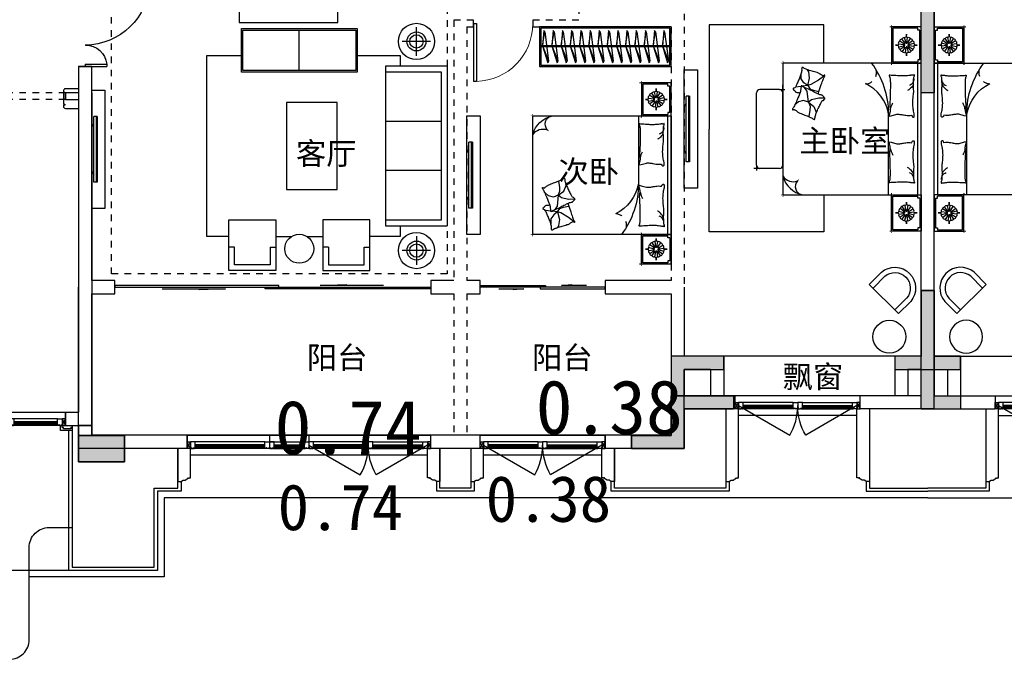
# Model space of a CAD drawing. Header units: millimetres. Extents: x 296296 to 297283, y 219875 to 220035.
# Tile 192 of 256: x 297079 to 297094, y 220001 to 220011. Entities that reach past the tile are written whole.
import ezdxf

# ---------------------------------------------------------------- set-up
doc = ezdxf.new("R2010")
doc.units = ezdxf.units.MM
for name, pattern in [('185洋房-中间套-1F南入（报建版）-旧规$0$DASH', [0.35, 0.25, -0.1]), ('185洋房-中间套-1F南入（报建版）-旧规$0$洋房户型$0$_DASH', [0.6, 0.4, -0.2]), ('185洋房-中间套-1F南入（报建版）-旧规$0$洋房户型$0$CONTINOUS', [0]), ('185洋房-中间套-1F南入（报建版）-旧规$0$洋房户型$0$XU-140-SF-N1$0$DASH', [0.35, 0.25, -0.1]), ('CONTINOUS', [0]), ('DASH', [0.35, 0.25, -0.1]), ('洋房核心筒（1F南入）$0$洋房核心筒（1F南入）$0$DASH', [0.35, 0.25, -0.1])]:
    doc.linetypes.add(name, pattern=pattern)
doc.layers.add('$面积结果', color=7, linetype='Continuous')
doc.layers.add('面积线', color=6, linetype='Continuous')
doc.layers.add('面校面积', color=1, linetype='CONTINOUS', lineweight=0)
doc.styles.add('dw', font='simhei.ttf')
doc.styles.get("Standard").update_dxf_attribs({"font": 'arial.ttf'})

# ---------------------------------------------------------------- blocks, each defined once
blk = doc.blocks.new('洋房核心筒（1F南入）$0$seyesryhertyheryetrye')
at = {"color": 253}
blk.add_lwpolyline([(22073, 23950), (22023, 23950), (22023, 23850), (22073, 23850)], close=True, dxfattribs=at)
for points in [[(22023, 23850), (22073, 23950)], [(22023, 23950), (22073, 23850)]]:
    blk.add_lwpolyline(points, dxfattribs=at)
blk = doc.blocks.new('*U953')
at = {"color": 253}
for points in [[(8070, 815), (8070, 900), (8000, 900), (8000, 820), (8005, 820), (8005, 800), (8040, 800), (8040, 810), (8050, 810), (8050, 800), (8060, 800)], [(8730, 815), (8730, 900), (8800, 900), (8800, 820), (8795, 820), (8795, 800), (8760, 800), (8760, 810), (8750, 810), (8750, 800), (8740, 800)]]:
    blk.add_lwpolyline(points, close=True, dxfattribs=at)
for points in [[(8070, 900), (8730, 900)], [(8060, 800), (8740, 800)], [(8070, 855), (8730, 855)], [(8070, 845), (8730, 845)], [(8070, 835), (8730, 835)], [(8070, 815), (8730, 815)]]:
    blk.add_lwpolyline(points, dxfattribs=at)
blk = doc.blocks.new('洋房核心筒（1F南入）')
at = {"color": 253, "linetype": 'DASH'}
for p, q in [((19300, 5700), (19500, 5700)), ((19100, 5200), (19100, 5300))]:
    blk.add_line(p, q, dxfattribs=at)
at = {"color": 253}
for p, q in [((19500, 5700), (19300, 5700)), ((19300, 5700), (19300, 5300)), ((19500, 5300), (19500, 5700)), ((19300, 5300), (19100, 5300)), ((19100, 5300), (19100, 5200)), ((19500, 5300), (19500, 250)), ((19100, 5200), (19300, 5200)), ((19300, 5200), (19300, 450)), ((19100, 450), (19300, 450)), ((19100, 450), (19100, 250)), ((19100, 250), (19500, 250))]:
    blk.add_line(p, q, dxfattribs=at)
at = {"color": 253, "linetype": '洋房核心筒（1F南入）$0$洋房核心筒（1F南入）$0$DASH'}
for p, q in [((19100, 5300, 800), (17600, 5300, 800)), ((19100, 5200, 800), (17600, 5200, 800))]:
    blk.add_line(p, q, dxfattribs=at)
at = {"color": 253}
blk.add_lwpolyline([(19300, 5360), (19100, 5360, 0.414214), (19070, 5330), (19070, 5310), (19090, 5310), (19090, 5298), (19070, 5298), (19070, 5125), (19090, 5125), (19090, 5113), (19070, 5113), (19070, 5093, 0.414214), (19100, 5063), (19300, 5063)], format="xyb", dxfattribs=at)
for points in [[(13100, 450), (19100, 450)], [(19200, 250), (19200, 175), (19025, 175), (19025, 250)]]:
    blk.add_lwpolyline(points, dxfattribs=at)
blk.add_lwpolyline([(19050, 220), (19050, 250), (19200, 250), (19200, 220), (19180, 220), (19180, 200), (19070, 200), (19070, 220)], close=True, dxfattribs=at)
at = {"color": 253, "xscale": -1}
blk.add_blockref('*U953', (27050, -550), dxfattribs=at)
at = {"color": 253}
blk.add_blockref('洋房核心筒（1F南入）$0$seyesryhertyheryetrye', (-2973, -23600), dxfattribs=at)
blk = doc.blocks.new('qAEWTW4ygrewyhreyteutu')
for points in [[(982075, 187858), (982275, 187858), (982275, 184858), (982075, 184858)], [(982075, 181858), (982075, 180858), (981675, 180858), (981675, 180658), (982675, 180658), (982675, 180858), (982275, 180858), (982275, 181858)], [(977675, 179658), (977675, 179458), (978475, 179458), (978475, 180658), (979075, 180658), (979075, 180858), (978275, 180858), (978275, 179658)]]:
    blk.add_hatch(color=253).paths.add_polyline_path(points)
blk.add_hatch(color=253).paths.add_polyline_path([(969275, 179658), (969275, 179258), (969975, 179258), (969975, 179658)], flags=0)
at = {"color": 253}
for points in [[(982075, 187858), (982275, 187858), (982275, 184858), (982075, 184858)], [(982075, 181858), (982075, 180858), (981675, 180858), (981675, 180658), (982675, 180658), (982675, 180858), (982275, 180858), (982275, 181858)], [(977675, 179658), (977675, 179458), (978475, 179458), (978475, 180658), (979075, 180658), (979075, 180858), (978275, 180858), (978275, 179658), (977675, 179658)], [(969275, 179658), (969275, 179258), (969975, 179258), (969975, 179658), (969275, 179658)]]:
    blk.add_lwpolyline(points, close=True, dxfattribs=at)
blk = doc.blocks.new('dzuerujfysiktuykluyikyuj')
h = blk.add_hatch()
h.set_pattern_fill('钢筋混凝土', color=253, scale=100)
h.set_pattern_definition([(45, (0, 0), (-176.776695, 176.776695), []), (50, (0, 0), (717.26018, -62.75213), [75, -825]), (355, (0, 0), (-138.75133, 752.19213), [60, -660]), (100.4514, (59.8, -5.2), (578.5094, 689.43954), [63.7402, -701.1421]), (46.1842, (0, 200), (1067.24105, -165.519), [112.5, -1237.5]), (96.6356, (88.9, 186.2), (934.6627, 974.1179), [95.6103, -1051.713]), (351.1842, (0, 200), (934.6619, 974.1186), [90, -990]), (21, (100, 150), (596.90705, -402.6189), [75, -825]), (326, (100, 150), (243.31533, 725.15005), [60, -660]), (71.4514, (149.74, 116.45), (840.22263, 322.5305), [63.7402, -701.1421]), (37.5, (0, 0), (12.159855, 332.893854), [0, -652, 0, -670, 0, -662.5]), (7.5, (0, 0), (263.06954, 394.41171), [0, -382, 0, -637, 0, -252.5]), (327.5, (-223, 0), (533.822436, -22.55487), [0, -250, 0, -780, 0, -1035]), (317.5, (-323, 0), (583.18617, 100.10498), [0, -325, 0, -518, 0, -735])])
h.paths.add_polyline_path([(1106525, 389058), (1106525, 387258), (1106275, 387258), (1106275, 389058)])
h.paths.add_polyline_path([(1120675, 389058), (1120675, 387258), (1120425, 387258), (1120425, 389058)])
h.paths.add_polyline_path([(1088475, 389058), (1088475, 387258), (1088225, 387258), (1088225, 389058)])
h.paths.add_polyline_path([(1138725, 389058), (1138725, 387258), (1138475, 387258), (1138475, 389058)])
h.paths.add_polyline_path([(1113575, 387858), (1113575, 384858), (1113375, 384858), (1113375, 387858)])
h.paths.add_polyline_path([(1143675, 392958), (1143675, 391158), (1143475, 391158), (1143475, 392758), (1143175, 392758), (1143175, 392958)])
h.paths.add_polyline_path([(1083475, 392758), (1083475, 391158), (1083275, 391158), (1083275, 392958), (1083775, 392958), (1083775, 392758)])
h.paths.add_polyline_path([(1127075, 392758), (1127075, 391258), (1126875, 391258), (1126875, 392958), (1127425, 392958), (1127425, 392758)])
h.paths.add_polyline_path([(1100075, 392958), (1100075, 391258), (1099875, 391258), (1099875, 392758), (1099525, 392758), (1099525, 392958)])
h.paths.add_polyline_path([(1132275, 392958), (1132275, 391258), (1132075, 391258), (1132075, 392758), (1131725, 392758), (1131725, 392958)])
h.paths.add_polyline_path([(1094875, 392758), (1094875, 391258), (1094675, 391258), (1094675, 392958), (1095225, 392958), (1095225, 392758)])
h.paths.add_polyline_path([(1113975, 380258), (1113975, 380058), (1113375, 380058), (1113375, 381858), (1113575, 381858), (1113575, 380258)])
h.paths.add_polyline_path([(1145775, 392358), (1145775, 390658), (1145575, 390658), (1145575, 392158), (1145125, 392158), (1145125, 392358)])
h.paths.add_polyline_path([(1081375, 392158), (1081375, 390658), (1081175, 390658), (1081175, 392358), (1081825, 392358), (1081825, 392158)])
h.paths.add_polyline_path([(1141975, 380058), (1141975, 379458), (1141175, 379458), (1141175, 379658), (1141775, 379658), (1141775, 380258), (1142725, 380258), (1142725, 380058)])
h.paths.add_polyline_path([(1109775, 380058), (1109775, 379458), (1108975, 379458), (1108975, 379658), (1109575, 379658), (1109575, 380258), (1110525, 380258), (1110525, 380058)])
h.paths.add_polyline_path([(1117975, 379658), (1117975, 379458), (1117175, 379458), (1117175, 380058), (1116425, 380058), (1116425, 380258), (1117375, 380258), (1117375, 379658)])
h.paths.add_polyline_path([(1085775, 379658), (1085775, 379458), (1084975, 379458), (1084975, 380058), (1084225, 380058), (1084225, 380258), (1085175, 380258), (1085175, 379658)])
h.paths.add_polyline_path([(1115675, 392758), (1115675, 391158), (1115475, 391158), (1115475, 392158), (1115175, 392158), (1115175, 392358), (1115475, 392358), (1115475, 392958), (1115975, 392958), (1115975, 392758)])
h.paths.add_polyline_path([(1111475, 392158), (1111475, 391158), (1111275, 391158), (1111275, 392758), (1110975, 392758), (1110975, 392958), (1111475, 392958), (1111475, 392358), (1111775, 392358), (1111775, 392158)])
h.paths.add_polyline_path([(1130800, 387258), (1130800, 386658), (1128350, 386658), (1128350, 387258), (1128550, 387258), (1128550, 386858), (1130600, 386858), (1130600, 387258)])
h.paths.add_polyline_path([(1098600, 387258), (1098600, 386658), (1096150, 386658), (1096150, 387258), (1096350, 387258), (1096350, 386858), (1098400, 386858), (1098400, 387258)])
h.paths.add_polyline_path([(1128550, 389158), (1128550, 388743), (1128350, 388743), (1128350, 389358), (1130800, 389358), (1130800, 388743), (1130600, 388743), (1130600, 389158)])
h.paths.add_polyline_path([(1098600, 389358), (1098600, 388743), (1098400, 388743), (1098400, 389158), (1096350, 389158), (1096350, 388743), (1096150, 388743), (1096150, 389358)])
h.paths.add_polyline_path([(1125275, 392958), (1125275, 390058), (1125075, 390058), (1125075, 392758), (1124675, 392758), (1124675, 392958)])
h.paths.add_polyline_path([(1101875, 392758), (1101875, 390058), (1101675, 390058), (1101675, 392958), (1102275, 392958), (1102275, 392758)])
h.paths.add_polyline_path([(1093075, 392958), (1093075, 390058), (1092875, 390058), (1092875, 392758), (1092475, 392758), (1092475, 392958)])
h.paths.add_polyline_path([(1134075, 392758), (1134075, 390058), (1133875, 390058), (1133875, 392958), (1134475, 392958), (1134475, 392758)])
h.paths.add_polyline_path([(1145775, 383408), (1145775, 380058), (1145175, 380058), (1145175, 380258), (1145575, 380258), (1145575, 383408)])
h.paths.add_polyline_path([(1081775, 380258), (1081775, 380058), (1081175, 380058), (1081175, 383408), (1081375, 383408), (1081375, 380258)])
h.paths.add_polyline_path([(1100775, 386658), (1100775, 388108), (1100575, 388108), (1100575, 386658)])
h.paths.add_polyline_path([(1100775, 388708), (1100775, 389358), (1099875, 389358), (1099875, 389158), (1100575, 389158), (1100575, 388708)])
h.paths.add_polyline_path([(1126375, 386658), (1126375, 388108), (1126175, 388108), (1126175, 386658)])
h.paths.add_polyline_path([(1126375, 388708), (1126375, 389158), (1127075, 389158), (1127075, 389358), (1126175, 389358), (1126175, 388708)])
h.paths.add_polyline_path([(1094175, 389158), (1094175, 386658), (1093975, 386658), (1093975, 389358), (1094875, 389358), (1094875, 389158)])
h.paths.add_polyline_path([(1132975, 389358), (1132975, 386658), (1132775, 386658), (1132775, 389158), (1132075, 389158), (1132075, 389358)])
h.paths.add_polyline_path([(1088475, 392958), (1088475, 392158), (1088075, 392158), (1088075, 392958)])
h.paths.add_polyline_path([(1106675, 392958), (1106675, 392158), (1106275, 392158), (1106275, 392958)])
h.paths.add_polyline_path([(1094175, 379658), (1094175, 379258), (1093475, 379258), (1093475, 379658)])
h.paths.add_polyline_path([(1101275, 379658), (1101275, 379258), (1100575, 379258), (1100575, 379658)])
h.paths.add_polyline_path([(1126375, 379658), (1126375, 379258), (1125675, 379258), (1125675, 379658)])
h.paths.add_polyline_path([(1133475, 379658), (1133475, 379258), (1132775, 379258), (1132775, 379658)])
h.paths.add_polyline_path([(1138875, 392958), (1138875, 392158), (1138475, 392158), (1138475, 392958)])
h.paths.add_polyline_path([(1120675, 392958), (1120675, 392158), (1120275, 392158), (1120275, 392958)])
at = {"color": 253}
for points in [[(1113575, 387858), (1113575, 384858), (1113375, 384858), (1113375, 387858), (1113575, 387858)], [(1113975, 380258), (1113975, 380058), (1113375, 380058), (1113375, 381858), (1113575, 381858), (1113575, 380258), (1113975, 380258)], [(1109775, 380058), (1109775, 379458), (1108975, 379458), (1108975, 379658), (1109575, 379658), (1109575, 380258), (1110525, 380258), (1110525, 380058), (1109775, 380058)], [(1101275, 379658), (1101275, 379258), (1100575, 379258), (1100575, 379658), (1101275, 379658)]]:
    blk.add_lwpolyline(points, close=True, dxfattribs=at)
blk = doc.blocks.new('eqrujhe5tjyrk6ryakyrkjyrautu')
at = {"color": 253}
blk.add_lwpolyline([(830413, 428424), (828913, 428424), (828913, 427924), (830413, 427924)], close=True, dxfattribs=at)
for s, p in [('主卧室', (837426, 425960)), ('客厅', (829777, 425769)), ('次卧', (833764, 425494)), ('阳台', (829942, 422670)), ('阳台', (833364, 422670)), ('飘窗', (837171, 422381))]:
    blk.add_text(s, height=337.6, dxfattribs=at).set_placement(p)
blk = doc.blocks.new('*U985')
at = {"color": 253}
blk.add_lwpolyline([(0, 1060), (0, -40), (50, -40), (50, -37), (57, -37), (57, -34), (60, -34, 0.414214), (67, -27), (67, -24), (74, -24), (74, -21), (115, -21), (115, -16), (125, -16), (125, -6), (130, -6, 0.403991), (150, 15), (160, 15), (160, 12, 1), (170, 12), (170, 15), (190, 15), (190, 1060)], format="xyb", dxfattribs=at)
blk = doc.blocks.new('*U988')
at = {"color": 253}
blk.add_lwpolyline([(0, 460), (0, -40), (50, -40), (50, -37), (57, -37), (57, -34), (60, -34, 0.414214), (67, -27), (67, -24), (74, -24), (74, -21), (115, -21), (115, -16), (125, -16), (125, -6), (130, -6, 0.403991), (150, 15), (160, 15), (160, 12, 1), (170, 12), (170, 15), (190, 15), (190, 460)], format="xyb", dxfattribs=at)
blk = doc.blocks.new('*U989')
at = {"color": 253}
blk.add_lwpolyline([(0, 460), (0, -40), (50, -40), (50, -37), (57, -37), (57, -34), (60, -34, 0.414214), (67, -27), (67, -24), (74, -24), (74, -21), (115, -21), (115, -16), (125, -16), (125, -6), (130, -6, 0.403991), (150, 15), (160, 15), (160, 12, 1), (170, 12), (170, 15), (190, 15), (190, 460)], format="xyb", dxfattribs=at)
blk = doc.blocks.new('*U991')
at = {"color": 253}
for points in [[(7970, 815), (7970, 900), (7900, 900), (7900, 820), (7905, 820), (7905, 800), (7940, 800), (7940, 810), (7950, 810), (7950, 800), (7960, 800)], [(8730, 815), (8730, 900), (8800, 900), (8800, 820), (8795, 820), (8795, 800), (8760, 800), (8760, 810), (8750, 810), (8750, 800), (8740, 800)]]:
    blk.add_lwpolyline(points, close=True, dxfattribs=at)
for points in [[(7970, 900), (8730, 900)], [(7960, 800), (8740, 800)], [(7970, 855), (8730, 855)], [(7970, 845), (8730, 845)], [(7970, 835), (8730, 835)], [(7970, 815), (8730, 815)]]:
    blk.add_lwpolyline(points, dxfattribs=at)
blk = doc.blocks.new('185洋房外包（1F南入）-中间（西）-（报建版）$0$seyesryhertyheryetrye')
at = {"color": 253}
blk.add_lwpolyline([(22073, 23950), (22023, 23950), (22023, 23850), (22073, 23850)], close=True, dxfattribs=at)
for points in [[(22023, 23850), (22073, 23950)], [(22023, 23950), (22073, 23850)]]:
    blk.add_lwpolyline(points, dxfattribs=at)
blk = doc.blocks.new('*U994')
at = {"color": 253}
for points in [[(7670, 815), (7670, 900), (7600, 900), (7600, 820), (7605, 820), (7605, 800), (7640, 800), (7640, 810), (7650, 810), (7650, 800), (7660, 800)], [(8730, 815), (8730, 900), (8800, 900), (8800, 820), (8795, 820), (8795, 800), (8760, 800), (8760, 810), (8750, 810), (8750, 800), (8740, 800)]]:
    blk.add_lwpolyline(points, close=True, dxfattribs=at)
for points in [[(7670, 900), (8730, 900)], [(7660, 800), (8740, 800)], [(7670, 855), (8730, 855)], [(7670, 845), (8730, 845)], [(7670, 835), (8730, 835)], [(7670, 815), (8730, 815)]]:
    blk.add_lwpolyline(points, dxfattribs=at)
blk = doc.blocks.new('*U995')
at = {"color": 253}
for points in [[(8270, 815), (8270, 900), (8200, 900), (8200, 820), (8205, 820), (8205, 800), (8240, 800), (8240, 810), (8250, 810), (8250, 800), (8260, 800)], [(8730, 815), (8730, 900), (8800, 900), (8800, 820), (8795, 820), (8795, 800), (8760, 800), (8760, 810), (8750, 810), (8750, 800), (8740, 800)]]:
    blk.add_lwpolyline(points, close=True, dxfattribs=at)
for points in [[(8270, 900), (8730, 900)], [(8260, 800), (8740, 800)], [(8270, 855), (8730, 855)], [(8270, 845), (8730, 845)], [(8270, 835), (8730, 835)], [(8270, 815), (8730, 815)]]:
    blk.add_lwpolyline(points, dxfattribs=at)
blk = doc.blocks.new('185洋房外包（1F南入）-中间（西）-（报建版）')
at = {"color": 253, "linetype": 'Continuous'}
for p, q in [((32300, 500), (32300, 12800)), ((32100, 700), (32100, 12600)), ((29275, 700), (28300, 700)), ((28300, 700), (28300, 100)), ((29275, 500), (29275, 700)), ((32100, 700), (31175, 700)), ((31175, 500), (31175, 700)), ((29275, 500), (28500, 500)), ((28500, 500), (28500, -100)), ((32300, 500), (31175, 500)), ((19300, 250), (19300, -100)), ((19500, 250), (19300, 250)), ((19500, 250), (19500, 100)), ((20950, 100), (19500, 100)), ((20950, -100), (20950, 100)), ((22200, 100), (22800, 100)), ((22200, 100), (22200, 0)), ((22200, 0), (22800, 0)), ((22800, 100), (22800, 0)), ((25400, 100), (24650, 100)), ((24650, -100), (24650, 100)), ((25400, -100), (25400, 100)), ((28300, 100), (27300, 100)), ((27300, -100), (27300, 100)), ((20950, -100), (19300, -100)), ((25400, -100), (24650, -100)), ((28500, -100), (27300, -100))]:
    blk.add_line(p, q, dxfattribs=at)
at = {"color": 253}
for points in [[(31175, 700), (29275, 700)], [(29135, 500), (29135, -700), (27440, -700), (27440, -100)], [(31315, 500), (31315, -700), (32200, -700)], [(31125, 400), (29325, 400)], [(20860, -600), (20860, -750), (20500, -750), (20500, -1950), (19150, -1950), (19150, 175)], [(19200, 250), (19200, -1900), (20450, -1900), (20450, -700), (20810, -700), (20810, -100)], [(24650, 100), (20950, 100)], [(27300, 100), (25400, 100)], [(25260, -100), (25260, -700), (24790, -700), (24790, -100)], [(24600, -200), (21000, -200)], [(27250, -200), (25450, -200)], [(25310, -600), (25310, -750), (24740, -750), (24740, -600)], [(29185, -600), (29185, -750), (28850, -750), (28850, -750), (27390, -750), (27390, -600)], [(31265, -600), (31265, -750), (32200, -750)], [(32200, -850), (20600, -850), (20600, -2050), (18550, -2050)], [(19150, -1950), (16100, -1950)]]:
    blk.add_lwpolyline(points, dxfattribs=at)
for points in [[(29325, 550), (30104, 100, 0.131652), (30225, 550)], [(31125, 550), (30346, 100, -0.131652), (30225, 550)], [(22800, -50), (23579, -500, 0.131652), (23700, -50)], [(24600, -50), (23821, -500, -0.131652), (23700, -50)], [(25450, -50), (26229, -500, 0.131652), (26350, -50)], [(27250, -50), (26471, -500, -0.131652), (26350, -50)], [(16100, -3300), (18250, -3300, 0.414214), (18550, -3000), (18550, -1600, -0.414214), (18850, -1300), (19200, -1300)]]:
    blk.add_lwpolyline(points, format="xyb", dxfattribs=at)
at = {"color": 253, "xscale": -1}
for name, p in [('185洋房外包（1F南入）-中间（西）-（报建版）$0$seyesryhertyheryetrye', (51348, -23350)), ('*U991', (38125, -300)), ('*U985', (31315, -560)), ('185洋房外包（1F南入）-中间（西）-（报建版）$0$seyesryhertyheryetrye', (43023, -23950)), ('*U994', (29800, -900)), ('*U991', (31600, -900)), ('185洋房外包（1F南入）-中间（西）-（报建版）$0$seyesryhertyheryetrye', (47473, -23950)), ('*U991', (34250, -900)), ('*U989', (24790, -560)), ('*U988', (27440, -560))]:
    blk.add_blockref(name, p, dxfattribs=at)
at = {"color": 253}
for name, p in [('*U991', (22325, -300)), ('185洋房外包（1F南入）-中间（西）-（报建版）$0$seyesryhertyheryetrye', (9102, -23350)), ('*U985', (29135, -560)), ('*U995', (14000, -900)), ('*U991', (15800, -900)), ('185洋房外包（1F南入）-中间（西）-（报建版）$0$seyesryhertyheryetrye', (2577, -23950)), ('*U991', (18450, -900)), ('185洋房外包（1F南入）-中间（西）-（报建版）$0$seyesryhertyheryetrye', (5227, -23950))]:
    blk.add_blockref(name, p, dxfattribs=at)
at = {"color": 253, "extrusion": (0, 0, -1), "xscale": -1, "zscale": -1}
for p in [(-20810, -560), (-25260, -560)]:
    blk.add_blockref('*U989', p, dxfattribs=at)
blk = doc.blocks.new('*U1000')
at = {"color": 253}
blk.add_lwpolyline([(0, 1060), (0, -40), (50, -40), (50, -37), (57, -37), (57, -34), (60, -34, 0.414214), (67, -27), (67, -24), (74, -24), (74, -21), (115, -21), (115, -16), (125, -16), (125, -6), (130, -6, 0.403991), (150, 15), (160, 15), (160, 12, 1), (170, 12), (170, 15), (190, 15), (190, 1060)], format="xyb", dxfattribs=at)
blk = doc.blocks.new('*U1008')
at = {"color": 253}
for points in [[(7970, 815), (7970, 900), (7900, 900), (7900, 820), (7905, 820), (7905, 800), (7940, 800), (7940, 810), (7950, 810), (7950, 800), (7960, 800)], [(8730, 815), (8730, 900), (8800, 900), (8800, 820), (8795, 820), (8795, 800), (8760, 800), (8760, 810), (8750, 810), (8750, 800), (8740, 800)]]:
    blk.add_lwpolyline(points, close=True, dxfattribs=at)
for points in [[(7970, 900), (8730, 900)], [(7960, 800), (8740, 800)], [(7970, 855), (8730, 855)], [(7970, 845), (8730, 845)], [(7970, 835), (8730, 835)], [(7970, 815), (8730, 815)]]:
    blk.add_lwpolyline(points, dxfattribs=at)
blk = doc.blocks.new('185洋房外包（1F南入）-中间(东）-（报建版）$0$seyesryhertyheryetrye')
at = {"color": 253}
blk.add_lwpolyline([(22073, 23950), (22023, 23950), (22023, 23850), (22073, 23850)], close=True, dxfattribs=at)
for points in [[(22023, 23850), (22073, 23950)], [(22023, 23950), (22073, 23850)]]:
    blk.add_lwpolyline(points, dxfattribs=at)
blk = doc.blocks.new('185洋房外包（1F南入）-中间(东）-（报建版）')
at = {"color": 253, "linetype": 'Continuous'}
for p, q in [((-100, 500), (-100, 12800)), ((100, 700), (100, 12600)), ((100, 700), (1025, 700)), ((1025, 700), (1025, 500)), ((-100, 500), (1025, 500))]:
    blk.add_line(p, q, dxfattribs=at)
at = {"color": 253}
for points in [[(1025, 700), (2925, 700)], [(885, 500), (885, -700), (0, -700)], [(1075, 400), (2875, 400)], [(935, -600), (935, -750), (0, -750)], [(0, -850), (11600, -850), (11600, -1450), (13650, -1450)]]:
    blk.add_lwpolyline(points, dxfattribs=at)
blk.add_lwpolyline([(1075, 550), (1854, 100, 0.131652), (1975, 550)], format="xyb", dxfattribs=at)
at = {"color": 253, "xscale": -1}
for name, p in [('185洋房外包（1F南入）-中间(东）-（报建版）$0$seyesryhertyheryetrye', (23098, -23350)), ('*U1008', (9875, -300))]:
    blk.add_blockref(name, p, dxfattribs=at)
at = {"color": 253}
blk.add_blockref('*U1000', (885, -560), dxfattribs=at)
blk = doc.blocks.new('185洋房-中间套-1F南入（报建版）-旧规$0$洋房户型$0$11A$C643C1FD2')
at = {"color": 253}
for points in [[(28, 343, -0.263368), (0, 361, -0.494818), (9, 380, -0.049225), (27, 382, -0.036831), (51, 380, -0.031893), (89, 372, 0.035782), (122, 365, 0.032941), (212, 359, 0.026564), (323, 365, 0.017905), (361, 370, -0.033397), (381, 373, -0.03204), (418, 372, 0.018442), (482, 369, 0.010837), (547, 370, 0.014624), (595, 373, 0.111249), (618, 380, -0.153708), (635, 384, -0.076444), (642, 382, -0.215512), (644, 380, -0.585858), (641, 377, 0.363489), (636, 375, 0.191716), (636, 363, -0.129675), (638, 346, -0.01735), (635, 330, 0.019326), (633, 315, 0.018818), (626, 246, 0.021828), (625, 187, 0.006204), (627, 153, 0.001963), (633, 46, 0.028341), (637, 10, -0.117014), (636, 1, -0.36606), (635, 0, -0.03973), (621, 3, -0.048309), (608, 8, 0.062981), (597, 12, 0.04058), (574, 16, 0.014345), (507, 18, 0.005484), (381, 17, 0.007153), (285, 14, 0.008762), (243, 12, -0.008153), (197, 9, -0.06251), (140, 13, 0.078669), (94, 15, 0.047825), (72, 10, -0.034494), (41, 3, -0.023571), (16, 0, -0.510228), (15, 1), (22, 31), (43, 114, 0.073041), (45, 133, 0.023305), (39, 194, 0.018299), (35, 217, -0.01097), (28, 255, -0.042281), (25, 290, -0.027201), (28, 343)], [(502, 369, 0.027842), (478, 358, 0.048685), (466, 350, 0.023666), (438, 326, 0.031223), (419, 305, 0.046801), (413, 297, 0.023191), (405, 281)], [(584, 375, 0.088153), (549, 371, 0.088153), (518, 356, 0.077547), (496, 334, 0.077547), (482, 307)], [(118, 16, 0.009729), (146, 25, 0.009729), (173, 35, 0.007971), (194, 44, 0.007971), (216, 54)]]:
    blk.add_lwpolyline(points, format="xyb", dxfattribs=at)
blk = doc.blocks.new('185洋房-中间套-1F南入（报建版）-旧规$0$洋房户型$0$11A$C5A527934')
at = {"color": 253}
for p, q in [((123, 492), (194, 399)), ((469, 493), (467, 400)), ((194, 399), (262, 281)), ((329, 269), (347, 321)), ((347, 321), (365, 401)), ((467, 400), (491, 290)), ((531, 243), (593, 327)), ((593, 327), (678, 361)), ((678, 361), (700, 358)), ((70, 248), (37, 230)), ((162, 260), (70, 248)), ((278, 232), (162, 260)), ((233, 175), (174, 132)), ((278, 232), (233, 175)), ((262, 281), (278, 232)), ((278, 232), (329, 269)), ((278, 232), (288, 147)), ((319, 194), (308, 186)), ((364, 226), (319, 194)), ((531, 243), (364, 226)), ((491, 290), (531, 243)), ((531, 243), (503, 169)), ((503, 169), (521, 95)), ((531, 243), (591, 268)), ((591, 268), (653, 265)), ((653, 265), (741, 250)), ((741, 250), (744, 244)), ((174, 132), (91, 132)), ((290, 134), (301, 49)), ((521, 95), (570, 39))]:
    blk.add_line(p, q, dxfattribs=at)
blk.add_lwpolyline([(405, 392, -0.025626), (395, 394, -0.0108), (278, 432, -0.00456), (199, 460, -0.01125), (168, 472, -0.069394), (151, 482, 0.079756), (136, 490, 0.106399), (123, 492, 0.328642), (119, 489, 0.299547), (121, 483, -0.189917), (126, 475, -0.033518), (127, 466, -0.075627), (127, 462, -0.053489), (124, 455, -0.017838), (113, 435, -0.038394), (98, 413, 0.059529), (88, 399, 0.035943), (79, 375, 0.011245), (56, 298, 0.006203), (47, 262, -0.010783), (41, 242, -0.019485), (37, 230, -0.005062), (19, 184, -0.101392), (4, 162, 0.223768), (0, 150, 0.25558), (3, 145, 0.081563), (17, 141, 0.071805), (32, 141, -0.069985), (48, 141, -0.03546), (102, 129, -0.029432), (164, 107, -0.001554), (194, 94, 0.00152), (224, 81, 0.004735), (256, 67, -0.00382), (296, 51, -0.296001), (315, 22, 0.649774), (335, 14, 0.02319), (339, 18, -0.0288), (342, 21, -0.005727), (348, 27, 0.004358), (356, 33, 0.027528), (371, 49, 0.046214), (379, 59, 0.194121), (381, 74, -0.133719), (382, 96, -0.005779), (389, 115, -0.008882)], format="xyb", dxfattribs=at)
blk.add_lwpolyline([(770, 299, 0.101392), (787, 321, -0.223768), (792, 332, -0.25558), (790, 337, -0.081563), (776, 342, -0.071805), (761, 344, 0.069985), (745, 345, 0.03546), (693, 361, 0.029432), (632, 388, 0.001554), (603, 403, -0.00152), (574, 418, -0.004735), (543, 434, 0.00382), (505, 453, 0.296001), (488, 484, 0.265444), (469, 493, -0.02319), (465, 489, 0.0288), (461, 486, 0.005727), (455, 482, -0.004358), (447, 475, -0.027528), (430, 461, -0.046214), (422, 452, -0.194121), (418, 437, 0.133719), (415, 415, 0.011505), (399, 377, 0.008882), (375, 329, 0.012426), (341, 267, -0.033612), (330, 244), (309, 193), (293, 154, 0.224341), (280, 142, -0.722772), (280, 134, -0.103513), (283, 134, 0.053465), (290, 134, 0.030109), (311, 130, -0.031436), (331, 126, -0.05324), (344, 125, 0.05518), (357, 125, 0.056271), (380, 119, 0.0108), (493, 73, 0.00456), (570, 39, 0.01125), (600, 24, 0.069394), (616, 12, -0.079756), (631, 3, -0.106399), (644, 0, -0.328642), (647, 3, -0.299547), (646, 9, 0.189917), (641, 17, 0.033518), (641, 26, 0.075627), (642, 30, 0.053489), (645, 37, 0.017838), (657, 56, 0.038394), (675, 77, -0.059529), (685, 91, -0.035943), (696, 113, -0.011245), (725, 189, -0.006203), (737, 224, 0.010783), (744, 244, 0.019485), (749, 255, 0.005062)], format="xyb", close=True, dxfattribs=at)
blk = doc.blocks.new('185洋房-中间套-1F南入（报建版）-旧规$0$洋房户型$0$11cdx床头灯2.0')
at = {"color": 253}
for p, q in [((0, 122), (0, 165)), ((-122, 0), (-165, 0)), ((-42, 10), (-114, 27)), ((-35, 25), (-95, 69)), ((-22, 37), (-61, 100)), ((-19, 0), (-38, 0)), ((-7, 42), (-18, 116)), ((0, 19), (0, 38)), ((10, 42), (27, 114)), ((19, 0), (38, 0)), ((25, 35), (69, 95)), ((37, 22), (100, 61)), ((42, 7), (116, 18)), ((122, 0), (165, 0)), ((-42, -7), (-116, -18)), ((-37, -22), (-100, -61)), ((-25, -35), (-69, -95)), ((-27, -114), (-10, -42)), ((0, -19), (0, -38)), ((0, -122), (0, -165)), ((19, -114), (7, -42)), ((63, -99), (23, -36)), ((35, -25), (96, -67)), ((42, -10), (114, -26))]:
    blk.add_line(p, q, dxfattribs=at)
for points in [[(0, 165), (0, 122)], [(-165, 0), (-122, 0)], [(165, 0), (122, -2)], [(0, -165), (0, -122)]]:
    blk.add_lwpolyline(points, dxfattribs=at)
for radius in [42.9, 38.2]:
    blk.add_circle((0, 0), radius, dxfattribs=at)
for centre, start, end in [((-82, 3), 142.9809, 212.5445), ((-75, 34), 120.4809, 190.0445), ((-56, 60), 97.9809, 167.5445), ((-28, 77), 75.4809, 145.0445), ((3, 82), 52.9809, 122.5445), ((34, 75), 30.4809, 100.0445), ((60, 56), 7.9809, 77.5445), ((77, 28), 345.4809, 55.0445), ((82, -3), 322.9809, 32.5445), ((-77, -28), 165.4809, 235.0445), ((-60, -56), 187.9809, 257.5445), ((-34, -75), 210.4809, 280.0445), ((-3, -82), 232.9809, 302.5445), ((28, -77), 255.4809, 325.0445), ((56, -60), 277.9809, 347.5445), ((75, -34), 300.4809, 10.0445)]:
    blk.add_arc(centre, 40.1, start, end, dxfattribs=at)
blk = doc.blocks.new('185洋房-中间套-1F南入（报建版）-旧规$0$洋房户型$0$11cdx床尾凳')
at = {"color": 253}
for p, q in [((-550, 0), (-673, 0)), ((-600, -50), (-600, 28)), ((550, 0), (-550, 0)), ((-600, -50), (-600, -350)), ((600, -50), (600, -350)), ((550, -400), (-550, -400)), ((550, -400), (628, -400)), ((600, -350), (600, -443))]:
    blk.add_line(p, q, dxfattribs=at)
for centre, start, end in [((-550, -50), 90, 180), ((550, -50), 0, 90), ((-550, -350), 180, 270), ((550, -350), 270, 0)]:
    blk.add_arc(centre, 50, start, end, dxfattribs=at)
blk = doc.blocks.new('*U1284')
at = {"color": 253}
for p, q in [((-2058, 0), (-2608, 0)), ((-2608, 0), (-2608, -450)), ((-58, 0), (-2058, 0)), ((-2058, 0), (-2058, -2100)), ((-2058, -450), (-2058, 0)), ((-58, -2100), (-58, 0)), ((-58, -450), (-58, 0)), ((-58, 0), (492, 0)), ((492, 0), (492, -450)), ((-2588, -50), (-2588, -430)), ((-2078, -430), (-2078, -50)), ((-58, -52), (-2058, -52)), ((-38, -430), (-38, -50)), ((472, -50), (472, -430)), ((-2588, -430), (-2078, -430)), ((472, -430), (-38, -430)), ((-2608, -450), (-2058, -450)), ((492, -450), (-58, -450)), ((-2058, -2100), (-58, -2100))]:
    blk.add_line(p, q, dxfattribs=at)
at = {"color": 253, "linetype": '185洋房-中间套-1F南入（报建版）-旧规$0$洋房户型$0$CONTINOUS', "ltscale": 2.5}
blk.add_line((-58, -494), (-1288, -494), dxfattribs=at)
at = {"color": 253}
for points in [[(-2558, -20), (-2558, -50), (-2588, -50)], [(-2108, -20), (-2558, -20)], [(-2108, -20), (-2108, -50), (-2078, -50)], [(-8, -20), (-8, -50), (-38, -50)], [(-8, -20), (442, -20)], [(442, -20), (442, -50), (472, -50)], [(-2058, -1480), (-2641, -1480), (-2641, -3221), (-2641, -3221), (-1058, -3221)], [(-58, -1480), (505, -1480), (505, -3221), (505, -3221), (-1058, -3221)]]:
    blk.add_lwpolyline(points, dxfattribs=at)
for points in [[(-2639, -450, 10, 0, 0), (-2461, -450, 10, 10, 0)], [(-2608, -333, 0, 18, 0), (-2608, -479, 10, 10, 0)], [(-2031, -450, 18, 0, 0), (-2191, -450, 10, 10, 0)], [(-2058, -350, 0, 10, 0), (-2058, -478, 10, 10, 0)], [(-85, -450, 18, 0, 0), (74, -450, 10, 10, 0)], [(-58, -350, 0, 10, 0), (-58, -478, 10, 10, 0)], [(523, -450, 10, 0, 0), (345, -450, 10, 10, 0)], [(492, -333, 0, 18, 0), (492, -479, 10, 10, 0)], [(-290, -1859, 10, 0, 0.374242), (-124, -1895, 10, 10, -2.21586)], [(-272, -1864, 10, 0, -0.177019), (-265, -1996, 10, 10, 2.21586)], [(-2058, -2005, 0, 10, 0), (-2058, -2130, 10, 10, 0)], [(-58, -1959, 0, 10, 0), (-58, -2130, 10, 10, 0)], [(-1816, -2100, 0, 10, 0), (-2088, -2100, 10, 10, 0)], [(-183, -2100, 0, 10, 0), (-28, -2100, 10, 10, 0)]]:
    blk.add_lwpolyline(points, format="xyseb", dxfattribs=at)
at = {"color": 253, "linetype": '185洋房-中间套-1F南入（报建版）-旧规$0$洋房户型$0$CONTINOUS', "ltscale": 2.5}
for centre, radius, start, end in [((-1287, -1776), 1282, 90.0349, 126.977), ((-1169, -1125), 642, 100.6846, 154.0789), ((-442, -1721), 392, 284.3566, 348.6983), ((-439, -1945), 181, 301.1833, 22.2062), ((-184, -1782), 130, 228.545, 346.4387)]:
    blk.add_arc(centre, radius, start, end, dxfattribs=at)
at = {"color": 253, "linetype": '185洋房-中间套-1F南入（报建版）-旧规$0$洋房户型$0$XU-140-SF-N1$0$DASH', "ltscale": 2.5}
blk.add_arc((-1916, -855), 176, 5.1884, 143.8787, dxfattribs=at)
at = {"color": 253, "xscale": -1}
for name, p in [('185洋房-中间套-1F南入（报建版）-旧规$0$洋房户型$0$11cdx床头灯2.0', (-2333, -225)), ('185洋房-中间套-1F南入（报建版）-旧规$0$洋房户型$0$11A$C643C1FD2', (-1238, -486))]:
    blk.add_blockref(name, p, dxfattribs=at)
at = {"color": 253}
for name, p in [('185洋房-中间套-1F南入（报建版）-旧规$0$洋房户型$0$11A$C643C1FD2', (-878, -486)), ('185洋房-中间套-1F南入（报建版）-旧规$0$洋房户型$0$11cdx床头灯2.0', (217, -225)), ('185洋房-中间套-1F南入（报建版）-旧规$0$洋房户型$0$11A$C5A527934', (-1994, -1956)), ('185洋房-中间套-1F南入（报建版）-旧规$0$洋房户型$0$11cdx床尾凳', (-1058, -2100))]:
    blk.add_blockref(name, p, dxfattribs=at)
blk = doc.blocks.new('*U1290')
at = {"color": 253}
for p, q in [((-900, 0), (-1350, 0)), ((-1350, 0), (-1350, -450)), ((-1350, 0), (1400, 0)), ((900, 0), (-900, 0)), ((-900, 0), (-900, -2100)), ((-900, -450), (-900, 0)), ((900, -2100), (900, 0)), ((900, -450), (900, 0)), ((900, 0), (1400, 0)), ((1400, 0), (1400, -450)), ((-1330, -50), (-1330, -430)), ((-920, -430), (-920, -50)), ((900, -52), (-900, -52)), ((920, -430), (920, -50)), ((1380, -50), (1380, -430)), ((-1330, -430), (-920, -430)), ((1380, -430), (920, -430)), ((-1350, -450), (-900, -450)), ((1400, -450), (900, -450)), ((-900, -2100), (900, -2100))]:
    blk.add_line(p, q, dxfattribs=at)
at = {"color": 253, "linetype": '185洋房-中间套-1F南入（报建版）-旧规$0$洋房户型$0$CONTINOUS', "ltscale": 2.5}
blk.add_line((900, -494), (-130, -494), dxfattribs=at)
at = {"color": 253}
for points in [[(-1300, -20), (-1300, -50), (-1330, -50)], [(-950, -20), (-1300, -20)], [(-950, -20), (-950, -50), (-920, -50)], [(950, -20), (950, -50), (920, -50)], [(950, -20), (1350, -20)], [(1350, -20), (1350, -50), (1380, -50)]]:
    blk.add_lwpolyline(points, dxfattribs=at)
for points in [[(-1381, -450, 10, 0, 0), (-1203, -450, 10, 10, 0)], [(-1350, -333, 0, 18, 0), (-1350, -479, 10, 10, 0)], [(-873, -450, 18, 0, 0), (-1032, -450, 10, 10, 0)], [(-900, -350, 0, 10, 0), (-900, -478, 10, 10, 0)], [(873, -450, 18, 0, 0), (1032, -450, 10, 10, 0)], [(900, -350, 0, 10, 0), (900, -478, 10, 10, 0)], [(1431, -450, 10, 0, 0), (1253, -450, 10, 10, 0)], [(1400, -333, 0, 18, 0), (1400, -479, 10, 10, 0)], [(668, -1859, 10, 0, 0.374242), (834, -1895, 10, 10, -2.21586)], [(686, -1864, 10, 0, -0.177019), (693, -1996, 10, 10, 2.21586)], [(-900, -2005, 0, 10, 0), (-900, -2130, 10, 10, 0)], [(900, -1959, 0, 10, 0), (900, -2130, 10, 10, 0)], [(-658, -2100, 0, 10, 0), (-930, -2100, 10, 10, 0)], [(775, -2100, 0, 10, 0), (930, -2100, 10, 10, 0)]]:
    blk.add_lwpolyline(points, format="xyseb", dxfattribs=at)
at = {"color": 253, "linetype": '185洋房-中间套-1F南入（报建版）-旧规$0$洋房户型$0$CONTINOUS', "ltscale": 2.5}
for centre, radius, start, end in [((-129, -1776), 1282, 90.0349, 126.977), ((-11, -1125), 642, 100.6846, 154.0789), ((516, -1721), 392, 284.3566, 348.6983), ((519, -1945), 181, 301.1833, 22.2062), ((774, -1782), 130, 228.545, 346.4387)]:
    blk.add_arc(centre, radius, start, end, dxfattribs=at)
at = {"color": 253, "linetype": '185洋房-中间套-1F南入（报建版）-旧规$0$洋房户型$0$XU-140-SF-N1$0$DASH', "ltscale": 2.5}
blk.add_arc((-758, -855), 176, 5.1884, 143.8787, dxfattribs=at)
at = {"color": 253, "xscale": -1}
for name, p in [('185洋房-中间套-1F南入（报建版）-旧规$0$洋房户型$0$11cdx床头灯2.0', (-1125, -225)), ('185洋房-中间套-1F南入（报建版）-旧规$0$洋房户型$0$11A$C643C1FD2', (-140, -486))]:
    blk.add_blockref(name, p, dxfattribs=at)
at = {"color": 253}
for name, p in [('185洋房-中间套-1F南入（报建版）-旧规$0$洋房户型$0$11A$C643C1FD2', (140, -486)), ('185洋房-中间套-1F南入（报建版）-旧规$0$洋房户型$0$11cdx床头灯2.0', (1150, -225)), ('185洋房-中间套-1F南入（报建版）-旧规$0$洋房户型$0$11A$C5A527934', (-836, -1956))]:
    blk.add_blockref(name, p, dxfattribs=at)
blk = doc.blocks.new('185洋房-中间套-1F南入（报建版）-旧规$0$洋房户型$0$11A$C17570B11')
at = {"color": 253}
for p, q in [((0, 0), (-211, -33)), ((0, 0), (229, -90)), ((-211, -33), (-230, -20)), ((-211, -33), (229, -90)), ((229, -90), (259, -79))]:
    blk.add_line(p, q, dxfattribs=at)
blk.add_lwpolyline([(-230, -20), (0, 0), (259, -79)], dxfattribs=at)
blk = doc.blocks.new('*U1291')
at = {"color": 253}
for points in [[(50, 0), (2050, 0), (2050, -600), (50, -600)], [(70, -20), (2030, -20), (2030, -580), (70, -580)]]:
    blk.add_lwpolyline(points, close=True, dxfattribs=at)
for points in [[(70, -285), (2030, -285)], [(70, -305), (2030, -305)]]:
    blk.add_lwpolyline(points, dxfattribs=at)
at = {"color": 253, "rotation": 270}
for p in [(180, -285), (320, -285), (460, -285), (600, -285), (740, -285), (880, -285), (1020, -285), (1160, -285), (1300, -285), (1440, -285), (1580, -285), (1720, -285), (1860, -285), (2000, -285)]:
    blk.add_blockref('185洋房-中间套-1F南入（报建版）-旧规$0$洋房户型$0$11A$C17570B11', p, dxfattribs=at)
blk = doc.blocks.new('*U1310')
at = {"color": 253}
for p, q in [((82, 1227), (31, 1227)), ((31, 1110), (31, 1227)), ((65, 1227), (65, 227)), ((82, 1227), (82, 227)), ((0, 1063), (31, 1110)), ((0, 391), (0, 1063)), ((31, 345), (31, 1110)), ((0, 391), (31, 345)), ((31, 227), (31, 345)), ((82, 227), (31, 227))]:
    blk.add_line(p, q, dxfattribs=at)
blk.add_lwpolyline([(200, -173), (0, -173), (0, 1627), (200, 1627)], close=True, dxfattribs=at)
blk = doc.blocks.new('185洋房-中间套-1F南入（报建版）-旧规$0$洋房户型$0$0627004614060755559669DADA558A$C1E567C63')
at = {"color": 253}
blk.add_circle((250, 250), 250, dxfattribs=at)
blk = doc.blocks.new('185洋房-中间套-1F南入（报建版）-旧规$0$洋房户型$0$0627004614060755559669DADA558Desk_5_ICDA')
at = {"color": 253}
for p, q in [((0, 260), (0, 0)), ((80, 260), (80, 0)), ((549, 260), (549, 0)), ((629, 260), (629, 0)), ((629, 0), (0, 0))]:
    blk.add_line(p, q, dxfattribs=at)
for radius in [316, 236]:
    blk.add_arc((315, 234), radius, 4.7181, 175.279, dxfattribs=at)
blk = doc.blocks.new('*U1312')
at = {"color": 253, "rotation": 44.99999999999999}
blk.add_blockref('185洋房-中间套-1F南入（报建版）-旧规$0$洋房户型$0$0627004614060755559669DADA558Desk_5_ICDA', (1110, 500), dxfattribs=at)
at = {"color": 253, "ltscale": 500, "xscale": -1, "rotation": 90}
blk.add_blockref('185洋房-中间套-1F南入（报建版）-旧规$0$洋房户型$0$0627004614060755559669DADA558A$C1E567C63', (1500, 400), dxfattribs=at)
blk = doc.blocks.new('185洋房-中间套-1F南入（报建版）-旧规$0$洋房户型$0$11Sofa_1_ICDA')
at = {"color": 253}
for p, q in [((-850, 1100), (-850, -1100)), ((0, 1100), (-850, 1100)), ((0, 1100), (0, -1100)), ((-80, 1020), (-850, 1020)), ((-80, -1020), (-80, 1020)), ((-80, 340), (-850, 340)), ((-80, -340), (-850, -340)), ((-850, -1020), (-80, -1020)), ((-850, -1100), (0, -1100))]:
    blk.add_line(p, q, dxfattribs=at)
blk = doc.blocks.new('185洋房-中间套-1F南入（报建版）-旧规$0$洋房户型$0$11Sofa_4_ICDA')
at = {"color": 253}
for p, q in [((80, 325), (0, 325)), ((80, 325), (25, 325)), ((571, 325), (625, 325)), ((571, 325), (651, 325))]:
    blk.add_line(p, q, dxfattribs=at)
for points in [[(651, 0), (651, 700), (0, 700), (0, 0), (651, 0), (651, 325)], [(80, 325), (80, 80), (571, 80), (571, 325)], [(80, 325), (80, 80), (571, 80), (571, 325)]]:
    blk.add_lwpolyline(points, dxfattribs=at)
blk = doc.blocks.new('185洋房-中间套-1F南入（报建版）-旧规$0$洋房户型$0$11Sofa_5_ICDA')
at = {"color": 253}
for points in [[(0, 0), (1600, 0), (1600, -600), (0, -600)], [(20, -20), (1580, -20), (1580, -580), (20, -580)]]:
    blk.add_lwpolyline(points, close=True, dxfattribs=at)
blk.add_lwpolyline([(800, -580), (800, -20)], dxfattribs=at)
blk = doc.blocks.new('*U1313')
at = {"color": 253}
for p, q in [((-425, 1246), (-425, 1639)), ((-229, 1443), (-621, 1443)), ((-2367, -1249), (-2149, -1249)), ((-1937, -1249), (-1718, -1249)), ((-425, -1246), (-425, -1639)), ((-229, -1443), (-621, -1443))]:
    blk.add_line(p, q, dxfattribs=at)
for points in [[(-3018, -1249), (-3318, -1249), (-3318, 1249), (-2843, 1249)], [(-1243, 1249), (-650, 1249), (-650, 1100)], [(-650, -1100), (-650, -1249), (-1067, -1249)]]:
    blk.add_lwpolyline(points, dxfattribs=at)
blk.add_lwpolyline([(-1519, -600), (-1519, 600), (-2219, 600), (-2219, -600)], close=True, dxfattribs=at)
for centre, radius in [((-425, 1443), 250), ((-425, 1443), 131), ((-425, 1443), 91.6), ((-2043, -1418), 200), ((-425, -1443), 250), ((-425, -1443), 131), ((-425, -1443), 91.6)]:
    blk.add_circle(centre, radius, dxfattribs=at)
for name, p in [('185洋房-中间套-1F南入（报建版）-旧规$0$洋房户型$0$11Sofa_5_ICDA', (-2843, 1620)), ('185洋房-中间套-1F南入（报建版）-旧规$0$洋房户型$0$11Sofa_1_ICDA', (0, 0)), ('185洋房-中间套-1F南入（报建版）-旧规$0$洋房户型$0$11Sofa_4_ICDA', (-1718, -1720))]:
    blk.add_blockref(name, p, dxfattribs=at)
at = {"color": 253, "xscale": -1}
blk.add_blockref('185洋房-中间套-1F南入（报建版）-旧规$0$洋房户型$0$11Sofa_4_ICDA', (-2367, -1720), dxfattribs=at)
blk = doc.blocks.new('185洋房-中间套-1F南入（报建版）-旧规$0$洋房户型$0$$DorLib2D$00000225')
at = {"color": 253}
for p, q in [((0.475, -0.001), (0.475, 0.752)), ((0.475, 0.752), (0.5, 0.752)), ((0.5, -0.001), (0.5, 0.752)), ((-0.5, 0), (-0.5, 0.252)), ((-0.475, 0.252), (-0.5, 0.252)), ((-0.475, 0), (-0.475, 0.252)), ((-0.475, 0), (-0.5, 0)), ((0.475, -0.001), (0.5, -0.001))]:
    blk.add_line(p, q, dxfattribs=at)
for centre, radius, start, end in [((0.505, -0.002), 0.755, 92.2493, 179.7238), ((-0.501, 0.003), 0.251, 359.7899, 84.0974)]:
    blk.add_arc(centre, radius, start, end, dxfattribs=at)
blk = doc.blocks.new('185洋房-中间套-1F南入（报建版）-旧规$0$洋房户型$0$$DORLIB2D$00000131')
at = {"color": 253, "lineweight": -2}
for p, q in [((0.15, 0.125), (0.2319, 0.1973)), ((0.2319, 0.1973), (0.2319, 0.125)), ((-0.5, 0.125), (-0.5, 0)), ((0.0192, 0.125), (-0.5, 0.125)), ((0.0192, 0), (0.0192, 0.125)), ((0.35, 0.125), (0.15, 0.125)), ((-0.5, 0), (0.0192, 0)), ((-0.024, 0), (0.5, 0)), ((-0.024, -0.125), (-0.024, 0)), ((0.5, 0), (0.5, -0.125)), ((-0.35, -0.125), (-0.15, -0.125)), ((-0.2319, -0.1973), (-0.2319, -0.125)), ((-0.15, -0.125), (-0.2319, -0.1973)), ((0.5, -0.125), (-0.024, -0.125))]:
    blk.add_line(p, q, dxfattribs=at)
blk = doc.blocks.new('185洋房-中间套-1F南入（报建版）-旧规$0$洋房户型$0$$DorLib2D$00000001')
at = {"color": 253}
for p, q in [((0.45, 0.975), (0.5, 0.975)), ((0.45, 0), (0.45, 0.975)), ((0.5, 0), (0.5, 0.975)), ((0.5, 0), (0.45, 0))]:
    blk.add_line(p, q, dxfattribs=at)
at = {"color": 253, "lineweight": 13}
blk.add_arc((0.475, 0), 0.975, 91.4693, 180, dxfattribs=at)
blk = doc.blocks.new('185洋房-中间套-1F南入（报建版）-旧规')
at = {"color": 253, "linetype": '185洋房-中间套-1F南入（报建版）-旧规$0$DASH'}
for p, q in [((26900, 7000), (26900, 6400)), ((28500, 6500), (28500, 2350)), ((25000, 6400), (25000, 2450)), ((25300, 6400), (25000, 6400)), ((25200, 6300), (25200, 2450)), ((25200, 6300), (25300, 6300)), ((25300, 6300), (25300, 6400)), ((26900, 6400), (26200, 6400)), ((26200, 6400), (26200, 6300)), ((26200, 6300), (26900, 6300)), ((28300, 6300), (26900, 6300)), ((28300, 6300), (28300, 2450)), ((25000, 2250), (25000, 100)), ((25200, 2250), (25200, 100)), ((25200, 100), (25000, 100))]:
    blk.add_line(p, q, dxfattribs=at)
at = {"color": 253, "linetype": 'Continuous'}
for p, q in [((19500, 5700), (19300, 5700)), ((19300, 5700), (19300, 2350)), ((19500, 2450), (19500, 5700)), ((19850, 2450), (19500, 2450)), ((19850, 2250), (19850, 2450)), ((25000, 2450), (24650, 2450)), ((24650, 2450), (24650, 2250)), ((25400, 2450), (25200, 2450)), ((25400, 2250), (25400, 2450)), ((28300, 2450), (27300, 2450)), ((27300, 2450), (27300, 2250)), ((19300, 100), (19300, 2350)), ((19500, 100), (19500, 2250)), ((19500, 2250), (19850, 2250)), ((24650, 2250), (25000, 2250)), ((25200, 2250), (25400, 2250)), ((27300, 2250), (28300, 2250)), ((28300, 2250), (28300, 1200)), ((28500, 2350), (28500, 1300)), ((28300, 1200), (28300, 700)), ((29100, 1300), (28500, 1300)), ((29100, 1300), (29100, 700)), ((32100, 1300), (31700, 1300)), ((31700, 1300), (31700, 700)), ((32100, 1100), (32100, 1300)), ((28900, 1100), (28500, 1100)), ((28500, 1100), (28500, 700)), ((28900, 1100), (28900, 700)), ((32100, 1100), (31900, 1100)), ((31900, 1100), (31900, 700)), ((28500, 700), (28300, 700)), ((29100, 700), (28900, 700)), ((31900, 700), (31700, 700)), ((19300, 100), (19500, 100))]:
    blk.add_line(p, q, dxfattribs=at)
at = {"color": 253, "linetype": '185洋房-中间套-1F南入（报建版）-旧规$0$洋房户型$0$_DASH', "ltscale": 0.5}
blk.add_lwpolyline([(19800, 7600), (24900, 7600), (24900, 2550), (19800, 2550)], close=True, dxfattribs=at)
at = {"color": 253}
blk.add_lwpolyline([(31700, 1300), (29100, 1300)], dxfattribs=at)
for name, p, xscale, yscale, zscale, rotation in [('185洋房-中间套-1F南入（报建版）-旧规$0$洋房户型$0$$DorLib2D$00000225', (19400, 6350), 1300, -1300, 200, 90), ('185洋房-中间套-1F南入（报建版）-旧规$0$洋房户型$0$$DorLib2D$00000001', (25750, 6350), 900, 900, 100, 180), ('185洋房-中间套-1F南入（报建版）-旧规$0$洋房户型$0$$DORLIB2D$00000131', (22250, 2350), -4800, -200, 200, 180), ('185洋房-中间套-1F南入（报建版）-旧规$0$洋房户型$0$$DORLIB2D$00000131', (26350, 2350), 1900, 200, 200, 180)]:
    blk.add_blockref(name, p, dxfattribs=dict(at, xscale=xscale, yscale=yscale, zscale=zscale, rotation=rotation))
at = {"color": 253, "xscale": 1.1, "yscale": 1.1, "zscale": 1.1}
blk.add_blockref('*U1313', (24900, 4492), dxfattribs=at)
at = {"color": 253, "xscale": -1}
blk.add_blockref('*U1291', (28350, 6300), dxfattribs=at)
at = {"color": 253, "extrusion": (0, 0, -1), "xscale": -1, "zscale": -1, "rotation": 90.00000001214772}
blk.add_blockref('*U1284', (-32100, 3692), dxfattribs=at)
at = {"color": 253}
for p in [(28500, 4023), (19500, 3715), (25200, 3323)]:
    blk.add_blockref('*U1310', p, dxfattribs=at)
at = {"color": 253, "extrusion": (0, 0, -1), "zscale": -1}
for name, p, rotation in [('*U1290', (-28300, 4050), 90), ('*U1312', (-32867, 1447), 0.0001266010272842)]:
    blk.add_blockref(name, p, dxfattribs=dict(at, rotation=rotation))

msp = doc.modelspace()

# ---------------------------------------------------------------- block references
at = {"xscale": 0.001, "yscale": 0.001, "zscale": 0.001}
for name, p in [('洋房核心筒（1F南入）', (297060.643, 220004.734)), ('185洋房外包（1F南入）-中间（西）-（报建版）', (297060.643, 220004.734)), ('185洋房外包（1F南入）-中间(东）-（报建版）', (297092.843, 220004.734)), ('qAEWTW4ygrewyhreyteutu', (296110.668, 219825.175)), ('dzuerujfysiktuykluyikyuj', (295979.368, 219625.175)), ('eqrujhe5tjyrk6ryakyrkjyrautu', (296253.468, 219583.175))]:
    msp.add_blockref(name, p, dxfattribs=at)

# ---------------------------------------------------------------- texts
at = {"layer": '面校面积', "color": 5, "style": 'dw'}
for s, p in [('0.38', (297086.128, 220003.52)), ('0.74', (297082.968, 220003.394))]:
    msp.add_text(s, height=0.7, dxfattribs=at).set_placement(p)

# ---------------------------------------------------------------- next in the draw order: block references
at = {"yscale": 0.001, "zscale": 0.001}
for p, xscale in [((297060.643, 220004.734), 0.001), ((297125.043, 220004.734), -0.001)]:
    msp.add_blockref('185洋房-中间套-1F南入（报建版）-旧规', p, dxfattribs=dict(at, xscale=xscale))

# ---------------------------------------------------------------- next in the draw order: linework, layer by layer
at = {"layer": '面积线', "color": 5, "const_width": 0.02}
for points in [[(297073.743, 220005.184), (297079.743, 220005.184), (297079.743, 220004.984), (297073.743, 220004.984)], [(297081.593, 220004.834), (297085.293, 220004.834), (297085.293, 220004.634), (297081.593, 220004.634)], [(297086.043, 220004.834), (297087.943, 220004.834), (297087.943, 220004.634), (297086.043, 220004.634)]]:
    msp.add_lwpolyline(points, close=True, dxfattribs=at)

# ---------------------------------------------------------------- next in the draw order: texts
at = {"layer": '$面积结果', "color": 5, "style": 'dw'}
for s, p in [('0.38', (297086.888, 220004.853)), ('0.74', (297082.922, 220004.545))]:
    msp.add_text(s, height=0.8207, dxfattribs=at).set_placement(p)

doc.saveas('drawing.dxf')
